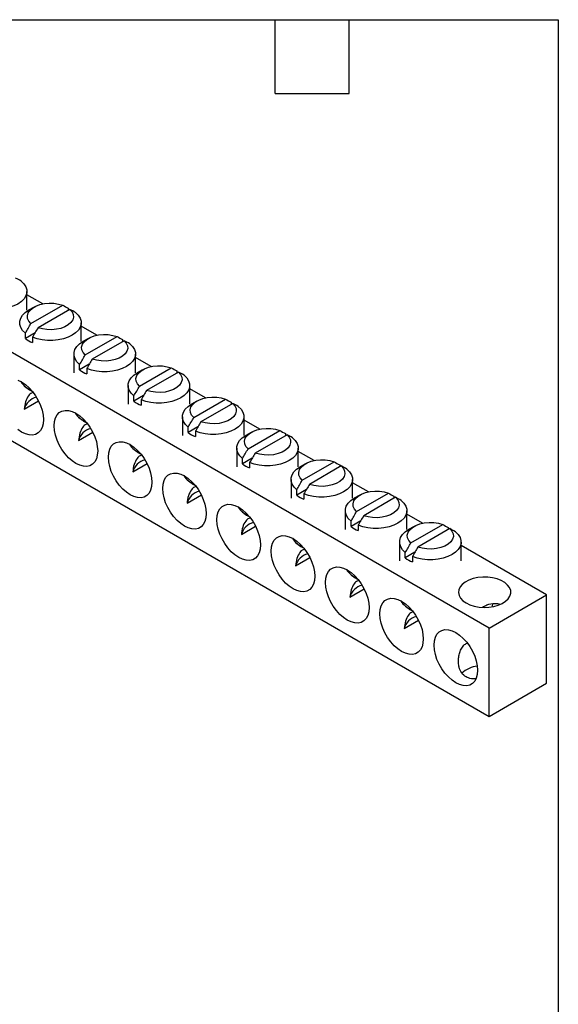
# Model space of a CAD drawing. Header units: inches. Extents: x 0.2 to 10.8, y 0.2 to 8.2.
# Tile 4 of 4: x 8.6 to 10.8, y 4.2 to 8.2. Entities that reach past the tile are written whole.
import ezdxf

# ---------------------------------------------------------------- set-up
doc = ezdxf.new("R2010")
doc.units = ezdxf.units.IN
doc.header["$MEASUREMENT"] = 0
doc.layers.add('TEXT', color=140, linetype='Continuous', lineweight=25)

msp = doc.modelspace()

# ---------------------------------------------------------------- linework, layer by layer
for p, q in [((10.4685, 5.7787), (6.6713, 7.9708)), ((6.6713, 7.6117), (10.4685, 5.4196)), ((8.5914, 7.0695), (8.5914, 7.1461)), ((8.6555, 7.0953), (8.5914, 7.1323)), ((8.6205, 7.0826), (8.5984, 7.0698)), ((8.6077, 7.0153), (8.737, 7.09)), ((8.766, 7.0733), (8.6366, 6.9986)), ((8.7595, 7.0775), (8.7595, 7.0695)), ((8.8118, 6.9422), (8.8118, 7.0188)), ((8.876, 6.968), (8.8118, 7.0051)), ((8.6244, 6.9776), (8.5851, 6.955)), ((8.5851, 6.955), (8.5851, 6.9768)), ((8.6141, 6.9601), (8.6141, 6.9382)), ((8.8281, 6.888), (8.9575, 6.9627)), ((8.841, 6.9553), (8.8189, 6.9425)), ((8.9865, 6.946), (8.8571, 6.8713)), ((8.98, 6.9502), (8.98, 6.9422)), ((8.7823, 6.8915), (8.7823, 6.8149)), ((9.0323, 6.8149), (9.0323, 6.8915)), ((8.8449, 6.8503), (8.8056, 6.8277)), ((8.8056, 6.8277), (8.8056, 6.8495)), ((9.0965, 6.8407), (9.0323, 6.8778)), ((8.8346, 6.8328), (8.8346, 6.8109)), ((9.0615, 6.828), (9.0394, 6.8152)), ((9.0486, 6.7608), (9.178, 6.8354)), ((9.207, 6.8187), (9.0776, 6.744)), ((9.2005, 6.8229), (9.2005, 6.815)), ((9.0028, 6.7642), (9.0028, 6.6877)), ((9.2528, 6.6877), (9.2528, 6.7642)), ((9.0654, 6.7231), (9.0261, 6.7004)), ((9.0261, 6.7004), (9.0261, 6.7222)), ((9.317, 6.7135), (9.2528, 6.7505)), ((8.5805, 6.6675), (8.6386, 6.701)), ((9.0551, 6.7055), (9.0551, 6.6837)), ((9.282, 6.7007), (9.2599, 6.6879)), ((9.2691, 6.6335), (9.3985, 6.7082)), ((9.4275, 6.6914), (9.2981, 6.6167)), ((9.421, 6.6956), (9.421, 6.6877)), ((9.2233, 6.6369), (9.2233, 6.5604)), ((9.4733, 6.5604), (9.4733, 6.6369)), ((9.5374, 6.5862), (9.4733, 6.6232)), ((8.8009, 6.5402), (8.8591, 6.5737)), ((9.2858, 6.5958), (9.2466, 6.5731)), ((9.2466, 6.5731), (9.2466, 6.595)), ((9.2756, 6.5782), (9.2756, 6.5564)), ((9.5025, 6.5734), (9.4804, 6.5607)), ((9.4896, 6.5062), (9.619, 6.5809)), ((9.648, 6.5641), (9.5186, 6.4895)), ((9.6415, 6.5683), (9.6415, 6.5604)), ((9.4438, 6.5096), (9.4438, 6.4331)), ((9.6938, 6.4331), (9.6938, 6.5096)), ((9.7579, 6.4589), (9.6938, 6.4959)), ((9.0214, 6.4129), (9.0795, 6.4465)), ((9.5063, 6.4685), (9.4671, 6.4458)), ((9.4671, 6.4458), (9.4671, 6.4677)), ((9.4961, 6.4509), (9.4961, 6.4291)), ((9.723, 6.4461), (9.7009, 6.4334)), ((9.7101, 6.3789), (9.8394, 6.4536)), ((9.862, 6.4411), (9.862, 6.4331)), ((9.8684, 6.4369), (9.7391, 6.3622)), ((9.6643, 6.3824), (9.6643, 6.3058)), ((9.9143, 6.3058), (9.9143, 6.3824)), ((9.9784, 6.3316), (9.9143, 6.3686)), ((9.7268, 6.3412), (9.6876, 6.3186)), ((9.6876, 6.3186), (9.6876, 6.3404)), ((9.7166, 6.3237), (9.7166, 6.3018)), ((9.9306, 6.2516), (10.0599, 6.3263)), ((9.2419, 6.2856), (9.3, 6.3192)), ((9.9434, 6.3189), (9.9213, 6.3061)), ((10.0889, 6.3096), (9.9595, 6.2349)), ((10.0824, 6.3138), (10.0824, 6.3058)), ((9.8847, 6.2551), (9.8847, 6.1785)), ((10.1347, 6.1785), (10.1347, 6.2551)), ((10.1989, 6.2043), (10.1347, 6.2414)), ((9.9473, 6.2139), (9.9081, 6.1913)), ((9.9081, 6.1913), (9.9081, 6.2131)), ((9.4624, 6.1583), (9.5205, 6.1919)), ((9.937, 6.1964), (9.937, 6.1745)), ((10.1639, 6.1916), (10.1418, 6.1788)), ((10.151, 6.1243), (10.2804, 6.199)), ((10.3094, 6.1823), (10.18, 6.1076)), ((10.3029, 6.1865), (10.3029, 6.1785)), ((10.1052, 6.1278), (10.1052, 6.0512)), ((10.3552, 6.0512), (10.3552, 6.1278)), ((10.1678, 6.0866), (10.1285, 6.064)), ((10.1285, 6.064), (10.1285, 6.0858)), ((10.7024, 5.9137), (10.3552, 6.1141)), ((9.6829, 6.0311), (9.741, 6.0646)), ((10.1575, 6.0691), (10.1575, 6.0473)), ((9.9034, 5.9038), (9.9615, 5.9373)), ((10.4685, 5.7787), (10.7024, 5.9137)), ((10.7024, 5.5546), (10.7024, 5.9137)), ((10.1238, 5.7765), (10.182, 5.81)), ((10.4685, 5.4196), (10.4685, 5.7787)), ((10.4685, 5.4196), (10.7024, 5.5546))]:
    msp.add_line(p, q)
at = {"flags": 128}
for points in [[(8.568, 7.188), (8.5792, 7.1771), (8.5869, 7.1652), (8.5908, 7.1528), (8.5909, 7.1401), (8.5872, 7.1276), (8.5798, 7.1157), (8.5688, 7.1047), (8.5547, 7.095), (8.5379, 7.0869), (8.5189, 7.0806), (8.4983, 7.0763), (8.4766, 7.0741), (8.4547, 7.0742), (8.4331, 7.0765), (8.4126, 7.0809), (8.3937, 7.0874)], [(8.6077, 7.0153), (8.599, 7.0254), (8.5941, 7.0362), (8.5932, 7.0474), (8.5964, 7.0585), (8.6034, 7.069), (8.614, 7.0784), (8.6278, 7.0863), (8.6441, 7.0925), (8.6622, 7.0965), (8.6814, 7.0983), (8.7008, 7.0978), (8.7196, 7.095), (8.737, 7.09)], [(8.5851, 6.9768), (8.574, 6.9877), (8.5663, 6.9996), (8.5624, 7.012), (8.5623, 7.0247), (8.566, 7.0372), (8.5734, 7.0491), (8.5844, 7.0601), (8.5984, 7.0698)], [(8.7885, 7.0607), (8.7997, 7.0498), (8.8073, 7.038), (8.8113, 7.0255), (8.8114, 7.0128), (8.8077, 7.0004), (8.8003, 6.9884), (8.7893, 6.9775), (8.7752, 6.9678), (8.7584, 6.9596), (8.7394, 6.9533), (8.7187, 6.949), (8.6971, 6.9469), (8.6752, 6.9469), (8.6536, 6.9492), (8.633, 6.9536), (8.6141, 6.9601)], [(8.766, 7.0733), (8.7747, 7.0632), (8.7795, 7.0524), (8.7804, 7.0411), (8.7773, 7.0301), (8.7703, 7.0196), (8.7596, 7.0102), (8.7459, 7.0023), (8.7296, 6.9961), (8.7115, 6.9921), (8.6923, 6.9903), (8.6729, 6.9908), (8.6541, 6.9936), (8.6366, 6.9986)], [(8.8281, 6.888), (8.8195, 6.8981), (8.8146, 6.909), (8.8137, 6.9202), (8.8169, 6.9312), (8.8239, 6.9417), (8.8345, 6.9511), (8.8483, 6.959), (8.8645, 6.9652), (8.8827, 6.9692), (8.9019, 6.971), (8.9213, 6.9705), (8.9401, 6.9677), (8.9575, 6.9627)], [(8.8056, 6.8495), (8.7945, 6.8604), (8.7868, 6.8723), (8.7829, 6.8848), (8.7827, 6.8974), (8.7865, 6.9099), (8.7939, 6.9218), (8.8048, 6.9328), (8.8189, 6.9425)], [(9.009, 6.9335), (9.0202, 6.9226), (9.0278, 6.9107), (9.0318, 6.8982), (9.0319, 6.8856), (9.0282, 6.8731), (9.0207, 6.8612), (9.0098, 6.8502), (8.9957, 6.8405), (8.9789, 6.8323), (8.9599, 6.826), (8.9392, 6.8217), (8.9176, 6.8196), (8.8957, 6.8196), (8.8741, 6.8219), (8.8535, 6.8264), (8.8346, 6.8328)], [(8.9865, 6.946), (8.9952, 6.9359), (9, 6.9251), (9.0009, 6.9139), (8.9978, 6.9028), (8.9907, 6.8923), (8.9801, 6.8829), (8.9664, 6.875), (8.9501, 6.8689), (8.932, 6.8648), (8.9128, 6.863), (8.8934, 6.8635), (8.8745, 6.8663), (8.8571, 6.8713)], [(9.0486, 6.7608), (9.04, 6.7708), (9.0351, 6.7817), (9.0342, 6.7929), (9.0374, 6.804), (9.0444, 6.8144), (9.055, 6.8238), (9.0687, 6.8318), (9.085, 6.8379), (9.1032, 6.8419), (9.1223, 6.8438), (9.1418, 6.8432), (9.1606, 6.8404), (9.178, 6.8354)], [(9.0261, 6.7222), (9.015, 6.7332), (9.0073, 6.745), (9.0033, 6.7575), (9.0032, 6.7701), (9.0069, 6.7826), (9.0144, 6.7945), (9.0253, 6.8055), (9.0394, 6.8152)], [(9.2295, 6.8062), (9.2406, 6.7953), (9.2483, 6.7834), (9.2523, 6.7709), (9.2524, 6.7583), (9.2487, 6.7458), (9.2412, 6.7339), (9.2303, 6.7229), (9.2162, 6.7132), (9.1994, 6.7051), (9.1804, 6.6987), (9.1597, 6.6944), (9.1381, 6.6923), (9.1161, 6.6924), (9.0946, 6.6946), (9.074, 6.6991), (9.0551, 6.7055)], [(9.207, 6.8187), (9.2156, 6.8087), (9.2205, 6.7978), (9.2214, 6.7866), (9.2183, 6.7755), (9.2112, 6.765), (9.2006, 6.7556), (9.1869, 6.7477), (9.1706, 6.7416), (9.1525, 6.7375), (9.1333, 6.7357), (9.1138, 6.7362), (9.095, 6.739), (9.0776, 6.744)], [(8.5546, 6.7858), (8.5699, 6.7784), (8.5853, 6.768), (8.6001, 6.7548), (8.6141, 6.7393), (8.6267, 6.7218), (8.6376, 6.7029), (8.6465, 6.6832), (8.653, 6.6633), (8.657, 6.6439), (8.6583, 6.6254)], [(9.2466, 6.595), (9.2355, 6.6059), (9.2278, 6.6177), (9.2238, 6.6302), (9.2237, 6.6429), (9.2274, 6.6554), (9.2349, 6.6673), (9.2458, 6.6782), (9.2599, 6.6879)], [(9.2691, 6.6335), (9.2605, 6.6435), (9.2556, 6.6544), (9.2547, 6.6656), (9.2578, 6.6767), (9.2649, 6.6871), (9.2755, 6.6965), (9.2892, 6.7045), (9.3055, 6.7106), (9.3236, 6.7147), (9.3428, 6.7165), (9.3622, 6.716), (9.3811, 6.7132), (9.3985, 6.7082)], [(9.4275, 6.6914), (9.4361, 6.6814), (9.441, 6.6705), (9.4419, 6.6593), (9.4387, 6.6482), (9.4317, 6.6378), (9.4211, 6.6284), (9.4073, 6.6204), (9.3911, 6.6143), (9.3729, 6.6102), (9.3537, 6.6084), (9.3343, 6.6089), (9.3155, 6.6117), (9.2981, 6.6167)], [(8.8788, 6.4981), (8.8774, 6.4811), (8.8735, 6.4662), (8.8669, 6.4539), (8.8581, 6.4444), (8.8472, 6.4381), (8.8346, 6.4352), (8.8206, 6.4357), (8.8057, 6.4397), (8.7904, 6.447), (8.775, 6.4574), (8.7602, 6.4706), (8.7462, 6.4862), (8.7336, 6.5037), (8.7227, 6.5226), (8.7138, 6.5423), (8.7073, 6.5621), (8.7034, 6.5816), (8.702, 6.6001), (8.7034, 6.6171), (8.7073, 6.632), (8.7138, 6.6443), (8.7227, 6.6538), (8.7336, 6.6601), (8.7462, 6.663), (8.7602, 6.6625), (8.775, 6.6585), (8.7904, 6.6512), (8.8057, 6.6408), (8.8206, 6.6276), (8.8346, 6.612), (8.8472, 6.5945), (8.8581, 6.5756), (8.8669, 6.5559), (8.8735, 6.5361), (8.8774, 6.5166), (8.8788, 6.4981)], [(9.45, 6.6789), (9.4611, 6.668), (9.4688, 6.6561), (9.4727, 6.6437), (9.4729, 6.631), (9.4691, 6.6185), (9.4617, 6.6066), (9.4508, 6.5956), (9.4367, 6.5859), (9.4199, 6.5778), (9.4008, 6.5715), (9.3802, 6.5672), (9.3586, 6.565), (9.3366, 6.5651), (9.315, 6.5674), (9.2945, 6.5718), (9.2756, 6.5782)], [(8.6583, 6.6254), (8.657, 6.6084), (8.653, 6.5935), (8.6465, 6.5812), (8.6376, 6.5717), (8.6267, 6.5654), (8.6141, 6.5625), (8.6001, 6.563), (8.5853, 6.567), (8.5699, 6.5743), (8.5546, 6.5847)], [(9.4671, 6.4677), (9.4559, 6.4786), (9.4483, 6.4905), (9.4443, 6.5029), (9.4442, 6.5156), (9.4479, 6.5281), (9.4554, 6.54), (9.4663, 6.551), (9.4804, 6.5607)], [(9.4896, 6.5062), (9.4809, 6.5162), (9.4761, 6.5271), (9.4752, 6.5383), (9.4783, 6.5494), (9.4853, 6.5599), (9.496, 6.5693), (9.5097, 6.5772), (9.526, 6.5833), (9.5441, 6.5874), (9.5633, 6.5892), (9.5827, 6.5887), (9.6016, 6.5859), (9.619, 6.5809)], [(9.648, 6.5641), (9.6566, 6.5541), (9.6615, 6.5432), (9.6624, 6.532), (9.6592, 6.5209), (9.6522, 6.5105), (9.6416, 6.5011), (9.6278, 6.4931), (9.6115, 6.487), (9.5934, 6.4829), (9.5742, 6.4811), (9.5548, 6.4816), (9.536, 6.4845), (9.5186, 6.4895)], [(9.0993, 6.3708), (9.0979, 6.3538), (9.0939, 6.339), (9.0874, 6.3266), (9.0786, 6.3171), (9.0677, 6.3108), (9.0551, 6.3079), (9.0411, 6.3085), (9.0262, 6.3124), (9.0109, 6.3197), (8.9955, 6.3302), (8.9806, 6.3434), (8.9667, 6.3589), (8.9541, 6.3764), (8.9432, 6.3953), (8.9343, 6.415), (8.9278, 6.4349), (8.9238, 6.4543), (8.9225, 6.4728), (8.9238, 6.4898), (8.9278, 6.5047), (8.9343, 6.517), (8.9432, 6.5265), (8.9541, 6.5328), (8.9667, 6.5357), (8.9806, 6.5352), (8.9955, 6.5312), (9.0109, 6.5239), (9.0262, 6.5135), (9.0411, 6.5003), (9.0551, 6.4847), (9.0677, 6.4672), (9.0786, 6.4483), (9.0874, 6.4287), (9.0939, 6.4088), (9.0979, 6.3893), (9.0993, 6.3708)], [(9.6705, 6.5516), (9.6816, 6.5407), (9.6893, 6.5288), (9.6932, 6.5164), (9.6933, 6.5037), (9.6896, 6.4912), (9.6822, 6.4793), (9.6713, 6.4683), (9.6572, 6.4586), (9.6403, 6.4505), (9.6213, 6.4442), (9.6007, 6.4399), (9.5791, 6.4377), (9.5571, 6.4378), (9.5355, 6.4401), (9.515, 6.4445), (9.4961, 6.4509)], [(9.7101, 6.3789), (9.7014, 6.389), (9.6965, 6.3998), (9.6957, 6.411), (9.6988, 6.4221), (9.7058, 6.4326), (9.7164, 6.442), (9.7302, 6.4499), (9.7465, 6.456), (9.7646, 6.4601), (9.7838, 6.4619), (9.8032, 6.4614), (9.822, 6.4586), (9.8394, 6.4536)], [(9.3198, 6.2435), (9.3184, 6.2266), (9.3144, 6.2117), (9.3079, 6.1993), (9.2991, 6.1898), (9.2882, 6.1835), (9.2756, 6.1806), (9.2616, 6.1812), (9.2467, 6.1852), (9.2314, 6.1925), (9.216, 6.2029), (9.2011, 6.2161), (9.1872, 6.2317), (9.1745, 6.2491), (9.1637, 6.268), (9.1548, 6.2877), (9.1483, 6.3076), (9.1443, 6.3271), (9.143, 6.3456), (9.1443, 6.3625), (9.1483, 6.3774), (9.1548, 6.3898), (9.1637, 6.3992), (9.1745, 6.4055), (9.1872, 6.4084), (9.2011, 6.4079), (9.216, 6.4039), (9.2314, 6.3966), (9.2467, 6.3862), (9.2616, 6.373), (9.2756, 6.3574), (9.2882, 6.3399), (9.2991, 6.3211), (9.3079, 6.3014), (9.3144, 6.2815), (9.3184, 6.262), (9.3198, 6.2435)], [(9.6876, 6.3404), (9.6764, 6.3513), (9.6688, 6.3632), (9.6648, 6.3756), (9.6647, 6.3883), (9.6684, 6.4008), (9.6758, 6.4127), (9.6868, 6.4237), (9.7009, 6.4334)], [(9.8909, 6.4243), (9.9021, 6.4134), (9.9098, 6.4016), (9.9137, 6.3891), (9.9138, 6.3764), (9.9101, 6.3639), (9.9027, 6.352), (9.8917, 6.341), (9.8776, 6.3313), (9.8608, 6.3232), (9.8418, 6.3169), (9.8212, 6.3126), (9.7995, 6.3104), (9.7776, 6.3105), (9.756, 6.3128), (9.7355, 6.3172), (9.7166, 6.3237)], [(9.8684, 6.4369), (9.8771, 6.4268), (9.882, 6.4159), (9.8828, 6.4047), (9.8797, 6.3937), (9.8727, 6.3832), (9.8621, 6.3738), (9.8483, 6.3659), (9.832, 6.3597), (9.8139, 6.3557), (9.7947, 6.3539), (9.7753, 6.3544), (9.7565, 6.3572), (9.7391, 6.3622)], [(9.9306, 6.2516), (9.9219, 6.2617), (9.917, 6.2725), (9.9161, 6.2838), (9.9193, 6.2948), (9.9263, 6.3053), (9.9369, 6.3147), (9.9507, 6.3226), (9.967, 6.3288), (9.9851, 6.3328), (10.0043, 6.3346), (10.0237, 6.3341), (10.0425, 6.3313), (10.0599, 6.3263)], [(9.5402, 6.1162), (9.5389, 6.0993), (9.5349, 6.0844), (9.5284, 6.072), (9.5196, 6.0626), (9.5087, 6.0563), (9.496, 6.0533), (9.4821, 6.0539), (9.4672, 6.0579), (9.4518, 6.0652), (9.4365, 6.0756), (9.4216, 6.0888), (9.4077, 6.1044), (9.395, 6.1219), (9.3841, 6.1407), (9.3753, 6.1604), (9.3688, 6.1803), (9.3648, 6.1998), (9.3635, 6.2183), (9.3648, 6.2352), (9.3688, 6.2501), (9.3753, 6.2625), (9.3841, 6.2719), (9.395, 6.2782), (9.4077, 6.2812), (9.4216, 6.2806), (9.4365, 6.2766), (9.4518, 6.2693), (9.4672, 6.2589), (9.4821, 6.2457), (9.496, 6.2301), (9.5087, 6.2126), (9.5196, 6.1938), (9.5284, 6.1741), (9.5349, 6.1542), (9.5389, 6.1347), (9.5402, 6.1162)], [(9.9081, 6.2131), (9.8969, 6.224), (9.8892, 6.2359), (9.8853, 6.2484), (9.8852, 6.261), (9.8889, 6.2735), (9.8963, 6.2854), (9.9073, 6.2964), (9.9213, 6.3061)], [(10.1114, 6.297), (10.1226, 6.2861), (10.1302, 6.2743), (10.1342, 6.2618), (10.1343, 6.2491), (10.1306, 6.2367), (10.1232, 6.2247), (10.1122, 6.2138), (10.0981, 6.2041), (10.0813, 6.1959), (10.0623, 6.1896), (10.0416, 6.1853), (10.02, 6.1832), (9.9981, 6.1832), (9.9765, 6.1855), (9.9559, 6.1899), (9.937, 6.1964)], [(10.0889, 6.3096), (10.0976, 6.2995), (10.1024, 6.2887), (10.1033, 6.2774), (10.1002, 6.2664), (10.0932, 6.2559), (10.0825, 6.2465), (10.0688, 6.2386), (10.0525, 6.2324), (10.0344, 6.2284), (10.0152, 6.2266), (9.9958, 6.2271), (9.977, 6.2299), (9.9595, 6.2349)], [(10.151, 6.1243), (10.1424, 6.1344), (10.1375, 6.1453), (10.1366, 6.1565), (10.1398, 6.1675), (10.1468, 6.178), (10.1574, 6.1874), (10.1712, 6.1953), (10.1874, 6.2015), (10.2056, 6.2055), (10.2248, 6.2073), (10.2442, 6.2068), (10.263, 6.204), (10.2804, 6.199)], [(10.1285, 6.0858), (10.1174, 6.0967), (10.1097, 6.1086), (10.1058, 6.1211), (10.1056, 6.1337), (10.1094, 6.1462), (10.1168, 6.1581), (10.1277, 6.1691), (10.1418, 6.1788)], [(10.3319, 6.1698), (10.3431, 6.1589), (10.3507, 6.147), (10.3547, 6.1345), (10.3548, 6.1219), (10.3511, 6.1094), (10.3436, 6.0975), (10.3327, 6.0865), (10.3186, 6.0768), (10.3018, 6.0686), (10.2828, 6.0623), (10.2621, 6.058), (10.2405, 6.0559), (10.2186, 6.056), (10.197, 6.0582), (10.1764, 6.0627), (10.1575, 6.0691)], [(10.3094, 6.1823), (10.3181, 6.1722), (10.3229, 6.1614), (10.3238, 6.1502), (10.3207, 6.1391), (10.3136, 6.1286), (10.303, 6.1192), (10.2893, 6.1113), (10.273, 6.1052), (10.2549, 6.1011), (10.2357, 6.0993), (10.2163, 6.0998), (10.1974, 6.1026), (10.18, 6.1076)], [(9.7607, 5.9889), (9.7594, 5.972), (9.7554, 5.9571), (9.7489, 5.9447), (9.74, 5.9353), (9.7291, 5.929), (9.7165, 5.9261), (9.7026, 5.9266), (9.6877, 5.9306), (9.6723, 5.9379), (9.657, 5.9483), (9.6421, 5.9615), (9.6281, 5.9771), (9.6155, 5.9946), (9.6046, 6.0134), (9.5958, 6.0331), (9.5893, 6.053), (9.5853, 6.0725), (9.5839, 6.091), (9.5853, 6.1079), (9.5893, 6.1228), (9.5958, 6.1352), (9.6046, 6.1447), (9.6155, 6.151), (9.6281, 6.1539), (9.6421, 6.1533), (9.657, 6.1493), (9.6723, 6.142), (9.6877, 6.1316), (9.7026, 6.1184), (9.7165, 6.1028), (9.7291, 6.0854), (9.74, 6.0665), (9.7489, 6.0468), (9.7554, 6.0269), (9.7594, 6.0074), (9.7607, 5.9889)], [(9.9812, 5.8617), (9.9799, 5.8447), (9.9759, 5.8298), (9.9694, 5.8175), (9.9605, 5.808), (9.9496, 5.8017), (9.937, 5.7988), (9.923, 5.7993), (9.9082, 5.8033), (9.8928, 5.8106), (9.8775, 5.821), (9.8626, 5.8342), (9.8486, 5.8498), (9.836, 5.8673), (9.8251, 5.8862), (9.8163, 5.9058), (9.8098, 5.9257), (9.8058, 5.9452), (9.8044, 5.9637), (9.8058, 5.9807), (9.8098, 5.9955), (9.8163, 6.0079), (9.8251, 6.0174), (9.836, 6.0237), (9.8486, 6.0266), (9.8626, 6.026), (9.8775, 6.0221), (9.8928, 6.0148), (9.9082, 6.0043), (9.923, 5.9911), (9.937, 5.9756), (9.9496, 5.9581), (9.9605, 5.9392), (9.9694, 5.9195), (9.9759, 5.8996), (9.9799, 5.8802), (9.9812, 5.8617)], [(10.3754, 5.8805), (10.391, 5.8731), (10.4088, 5.8674), (10.4281, 5.8639), (10.4482, 5.8625), (10.4684, 5.8633), (10.4879, 5.8664), (10.5061, 5.8715), (10.5223, 5.8785), (10.536, 5.8871), (10.5465, 5.8971), (10.5536, 5.9081), (10.5569, 5.9196), (10.5565, 5.9313), (10.5521, 5.9427), (10.5442, 5.9534), (10.5328, 5.9631), (10.5185, 5.9714), (10.5017, 5.9779), (10.4831, 5.9825), (10.4633, 5.985), (10.4431, 5.9853), (10.4231, 5.9834), (10.4042, 5.9793), (10.3869, 5.9732), (10.3719, 5.9653), (10.3598, 5.956), (10.3509, 5.9455), (10.3457, 5.9342), (10.3442, 5.9225), (10.3466, 5.9109), (10.3528, 5.8998), (10.3625, 5.8895), (10.3754, 5.8805)], [(10.2017, 5.7344), (10.2003, 5.7174), (10.1964, 5.7025), (10.1898, 5.6902), (10.181, 5.6807), (10.1701, 5.6744), (10.1575, 5.6715), (10.1435, 5.672), (10.1286, 5.676), (10.1133, 5.6833), (10.0979, 5.6937), (10.0831, 5.7069), (10.0691, 5.7225), (10.0565, 5.74), (10.0456, 5.7589), (10.0368, 5.7786), (10.0302, 5.7984), (10.0263, 5.8179), (10.0249, 5.8364), (10.0263, 5.8534), (10.0302, 5.8683), (10.0368, 5.8806), (10.0456, 5.8901), (10.0565, 5.8964), (10.0691, 5.8993), (10.0831, 5.8988), (10.0979, 5.8948), (10.1133, 5.8875), (10.1286, 5.8771), (10.1435, 5.8639), (10.1575, 5.8483), (10.1701, 5.8308), (10.181, 5.8119), (10.1898, 5.7922), (10.1964, 5.7724), (10.2003, 5.7529), (10.2017, 5.7344)], [(10.4813, 5.8651), (10.4846, 5.876), (10.4858, 5.8788)], [(10.4222, 5.6071), (10.4208, 5.5901), (10.4168, 5.5753), (10.4103, 5.5629), (10.4015, 5.5534), (10.3906, 5.5471), (10.378, 5.5442), (10.364, 5.5448), (10.3491, 5.5487), (10.3338, 5.5561), (10.3184, 5.5665), (10.3036, 5.5797), (10.2896, 5.5952), (10.277, 5.6127), (10.2661, 5.6316), (10.2572, 5.6513), (10.2507, 5.6712), (10.2467, 5.6906), (10.2454, 5.7091), (10.2467, 5.7261), (10.2507, 5.741), (10.2572, 5.7533), (10.2661, 5.7628), (10.277, 5.7691), (10.2896, 5.772), (10.3036, 5.7715), (10.3184, 5.7675), (10.3338, 5.7602), (10.3491, 5.7498), (10.364, 5.7366), (10.378, 5.721), (10.3906, 5.7035), (10.4015, 5.6846), (10.4103, 5.665), (10.4168, 5.6451), (10.4208, 5.6256), (10.4222, 5.6071)]]:
    msp.add_lwpolyline(points, dxfattribs=at)
for centre, radius, start, end in [((8.6578, 7.0473), 0.1175, 231.8101, 248.1953), ((8.8783, 6.92), 0.1175, 231.8101, 248.1953), ((8.6423, 6.8259), 0.088, 211.4791, 248.6188), ((8.6471, 6.6498), 0.0689, 104.3591, 165.1716), ((9.0987, 6.7927), 0.1175, 231.8101, 248.1953), ((8.8628, 6.6986), 0.088, 211.4791, 248.6188), ((8.8675, 6.5226), 0.0689, 104.3591, 165.1716), ((9.3192, 6.6654), 0.1175, 231.8101, 248.1953), ((9.0832, 6.5713), 0.088, 211.4791, 248.6188), ((9.088, 6.3953), 0.0689, 104.3591, 165.1716), ((9.5397, 6.5382), 0.1175, 231.8101, 248.1953), ((9.3037, 6.444), 0.088, 211.4791, 248.6188), ((9.3085, 6.268), 0.0689, 104.3591, 165.1716), ((9.7602, 6.4109), 0.1175, 231.8101, 248.1953), ((9.5242, 6.3167), 0.088, 211.4791, 248.6188), ((9.529, 6.1407), 0.0689, 104.3591, 165.1716), ((9.9807, 6.2836), 0.1175, 231.8101, 248.1953), ((9.7447, 6.1894), 0.088, 211.4791, 248.6188), ((9.7495, 6.0134), 0.0689, 104.3591, 165.1716), ((10.2012, 6.1563), 0.1175, 231.8101, 248.1953), ((9.9652, 6.0622), 0.088, 211.4791, 248.6188), ((9.97, 5.8861), 0.0689, 104.3591, 165.1716), ((10.1857, 5.9349), 0.088, 211.4791, 248.6188), ((10.1904, 5.7589), 0.0689, 104.3591, 165.1716), ((10.4345, 5.511), 0.1137, 96.795, 132.2324)]:
    msp.add_arc(centre, radius, start, end)
for points in [[(8.568, 7.188), (8.5606, 7.1922), (8.5531, 7.1964), (8.5455, 7.2006)], [(8.737, 7.09), (8.7446, 7.0859), (8.752, 7.0817), (8.7595, 7.0775)], [(8.7885, 7.0607), (8.781, 7.0649), (8.7735, 7.0691), (8.766, 7.0733)], [(8.5851, 6.9768), (8.5926, 6.9897), (8.6001, 7.0025), (8.6077, 7.0153)], [(8.6366, 6.9986), (8.6291, 6.9858), (8.6216, 6.9729), (8.6141, 6.9601)], [(8.9575, 6.9627), (8.965, 6.9586), (8.9725, 6.9544), (8.98, 6.9502)], [(9.009, 6.9335), (9.0015, 6.9377), (8.994, 6.9419), (8.9865, 6.946)], [(8.8056, 6.8495), (8.8131, 6.8624), (8.8206, 6.8752), (8.8281, 6.888)], [(8.8571, 6.8713), (8.8496, 6.8585), (8.8421, 6.8456), (8.8346, 6.8328)], [(9.178, 6.8354), (9.1855, 6.8313), (9.193, 6.8271), (9.2005, 6.8229)], [(9.2295, 6.8062), (9.222, 6.8104), (9.2145, 6.8146), (9.207, 6.8187)], [(9.0261, 6.7222), (9.0336, 6.7351), (9.0411, 6.7479), (9.0486, 6.7608)], [(9.0776, 6.744), (9.0701, 6.7312), (9.0626, 6.7184), (9.0551, 6.7055)], [(9.3985, 6.7082), (9.406, 6.704), (9.4135, 6.6998), (9.421, 6.6956)], [(9.45, 6.6789), (9.4425, 6.6831), (9.435, 6.6873), (9.4275, 6.6914)], [(9.2466, 6.595), (9.2541, 6.6078), (9.2616, 6.6206), (9.2691, 6.6335)], [(9.2981, 6.6167), (9.2906, 6.6039), (9.2831, 6.5911), (9.2756, 6.5782)], [(9.619, 6.5809), (9.6265, 6.5767), (9.634, 6.5726), (9.6415, 6.5683)], [(9.6705, 6.5516), (9.663, 6.5558), (9.6555, 6.56), (9.648, 6.5641)], [(9.4671, 6.4677), (9.4746, 6.4805), (9.4821, 6.4934), (9.4896, 6.5062)], [(9.5186, 6.4895), (9.5111, 6.4766), (9.5036, 6.4638), (9.4961, 6.4509)], [(9.8394, 6.4536), (9.847, 6.4495), (9.8545, 6.4453), (9.862, 6.4411)], [(9.8909, 6.4243), (9.8835, 6.4285), (9.876, 6.4327), (9.8684, 6.4369)], [(9.6876, 6.3404), (9.6951, 6.3532), (9.7025, 6.3661), (9.7101, 6.3789)], [(9.7391, 6.3622), (9.7315, 6.3493), (9.724, 6.3365), (9.7166, 6.3237)], [(10.0599, 6.3263), (10.0675, 6.3222), (10.0749, 6.318), (10.0824, 6.3138)], [(10.1114, 6.297), (10.1039, 6.3013), (10.0964, 6.3054), (10.0889, 6.3096)], [(9.9081, 6.2131), (9.9155, 6.226), (9.923, 6.2388), (9.9306, 6.2516)], [(9.9595, 6.2349), (9.952, 6.2221), (9.9445, 6.2092), (9.937, 6.1964)], [(10.2804, 6.199), (10.2879, 6.1949), (10.2954, 6.1907), (10.3029, 6.1865)], [(10.3319, 6.1698), (10.3244, 6.174), (10.3169, 6.1782), (10.3094, 6.1823)], [(10.1285, 6.0858), (10.136, 6.0987), (10.1435, 6.1115), (10.151, 6.1243)], [(10.18, 6.1076), (10.1725, 6.0948), (10.165, 6.0819), (10.1575, 6.0691)]]:
    msp.add_open_spline(points, degree=3)
for points, knots in [([(8.5818, 6.762), (8.5823, 6.7615), (8.5881, 6.7556), (8.5982, 6.7483), (8.6084, 6.7429), (8.612, 6.741)], [0, 0, 0, 0, 0.058382, 0.671978, 1, 1, 1, 1]), ([(8.616, 6.7353), (8.6142, 6.7347), (8.6072, 6.7326), (8.5956, 6.72), (8.584, 6.6972), (8.5817, 6.6778), (8.5805, 6.6675)], [0, 0, 0, 0, 0.080317, 0.297048, 0.627324, 1, 1, 1, 1]), ([(8.8365, 6.608), (8.8346, 6.6074), (8.8277, 6.6053), (8.8161, 6.5927), (8.8045, 6.5699), (8.8022, 6.5505), (8.8009, 6.5402)], [0, 0, 0, 0, 0.080317, 0.297048, 0.627324, 1, 1, 1, 1]), ([(8.8023, 6.6348), (8.8028, 6.6342), (8.8086, 6.6283), (8.8187, 6.621), (8.8289, 6.6156), (8.8325, 6.6137)], [0, 0, 0, 0, 0.058382, 0.671978, 1, 1, 1, 1]), ([(9.057, 6.4807), (9.0551, 6.4802), (9.0482, 6.4781), (9.0366, 6.4655), (9.025, 6.4426), (9.0226, 6.4232), (9.0214, 6.4129)], [0, 0, 0, 0, 0.080317, 0.297048, 0.627324, 1, 1, 1, 1]), ([(9.0228, 6.5075), (9.0233, 6.507), (9.029, 6.501), (9.0391, 6.4937), (9.0494, 6.4883), (9.0529, 6.4864)], [0, 0, 0, 0, 0.058382, 0.671978, 1, 1, 1, 1]), ([(9.2432, 6.3802), (9.2438, 6.3797), (9.2495, 6.3738), (9.2596, 6.3665), (9.2699, 6.361), (9.2734, 6.3592)], [0, 0, 0, 0, 0.058382, 0.671978, 1, 1, 1, 1]), ([(9.2775, 6.3534), (9.2756, 6.3529), (9.2687, 6.3508), (9.2571, 6.3382), (9.2455, 6.3153), (9.2431, 6.2959), (9.2419, 6.2856)], [0, 0, 0, 0, 0.080317, 0.297048, 0.627324, 1, 1, 1, 1]), ([(9.4637, 6.2529), (9.4642, 6.2524), (9.47, 6.2465), (9.4801, 6.2392), (9.4903, 6.2338), (9.4939, 6.2319)], [0, 0, 0, 0, 0.058382, 0.671978, 1, 1, 1, 1]), ([(9.498, 6.2262), (9.4961, 6.2256), (9.4891, 6.2235), (9.4776, 6.2109), (9.4659, 6.1881), (9.4636, 6.1686), (9.4624, 6.1583)], [0, 0, 0, 0, 0.0803171, 0.2970483, 0.6273237, 1, 1, 1, 1]), ([(9.6842, 6.1256), (9.6847, 6.1251), (9.6905, 6.1192), (9.7006, 6.1119), (9.7108, 6.1065), (9.7144, 6.1046)], [0, 0, 0, 0, 0.058382, 0.671978, 1, 1, 1, 1]), ([(9.7185, 6.0989), (9.7166, 6.0983), (9.7096, 6.0962), (9.6981, 6.0836), (9.6864, 6.0608), (9.6841, 6.0414), (9.6829, 6.0311)], [0, 0, 0, 0, 0.080317, 0.297048, 0.627324, 1, 1, 1, 1]), ([(9.9389, 5.9716), (9.9371, 5.971), (9.9301, 5.9689), (9.9185, 5.9563), (9.9069, 5.9335), (9.9046, 5.9141), (9.9034, 5.9038)], [0, 0, 0, 0, 0.080317, 0.297048, 0.627324, 1, 1, 1, 1]), ([(9.9047, 5.9983), (9.9052, 5.9978), (9.911, 5.9919), (9.9211, 5.9846), (9.9313, 5.9792), (9.9349, 5.9773)], [0, 0, 0, 0, 0.058382, 0.671978, 1, 1, 1, 1]), ([(10.1594, 5.8443), (10.1575, 5.8437), (10.1506, 5.8416), (10.139, 5.8291), (10.1274, 5.8062), (10.1251, 5.7868), (10.1238, 5.7765)], [0, 0, 0, 0, 0.080317, 0.297048, 0.627324, 1, 1, 1, 1]), ([(10.1252, 5.8711), (10.1257, 5.8705), (10.1315, 5.8646), (10.1416, 5.8573), (10.1518, 5.8519), (10.1554, 5.85)], [0, 0, 0, 0, 0.058382, 0.671978, 1, 1, 1, 1]), ([(10.4414, 5.8632), (10.4477, 5.8665), (10.4641, 5.8751), (10.4902, 5.8809), (10.5076, 5.8773), (10.5153, 5.8757)], [0, 0, 0, 0, 0.255376, 0.671376, 1, 1, 1, 1]), ([(10.4155, 5.5735), (10.4136, 5.5731), (10.4028, 5.5706), (10.3889, 5.5737), (10.3709, 5.5816), (10.3562, 5.5956), (10.3471, 5.6167), (10.3439, 5.6373), (10.3443, 5.656), (10.3479, 5.6749), (10.3548, 5.6931), (10.365, 5.7095), (10.3751, 5.7148), (10.3798, 5.7172)], [0, 0, 0, 0, 0.02849, 0.153451, 0.208305, 0.33679, 0.464724, 0.551941, 0.64166, 0.730769, 0.822138, 0.917726, 1, 1, 1, 1])]:
    msp.add_open_spline(points, degree=3, knots=knots)
at = {"layer": 'TEXT'}
for p, q in [((0.25, 8.25), (10.75, 8.25)), ((9.6, 7.95), (9.6, 8.25)), ((9.9, 7.95), (9.9, 8.25)), ((10.75, 8.25), (10.75, 0.25)), ((9.6, 7.95), (9.9, 7.95))]:
    msp.add_line(p, q, dxfattribs=at)

doc.saveas('drawing.dxf')
